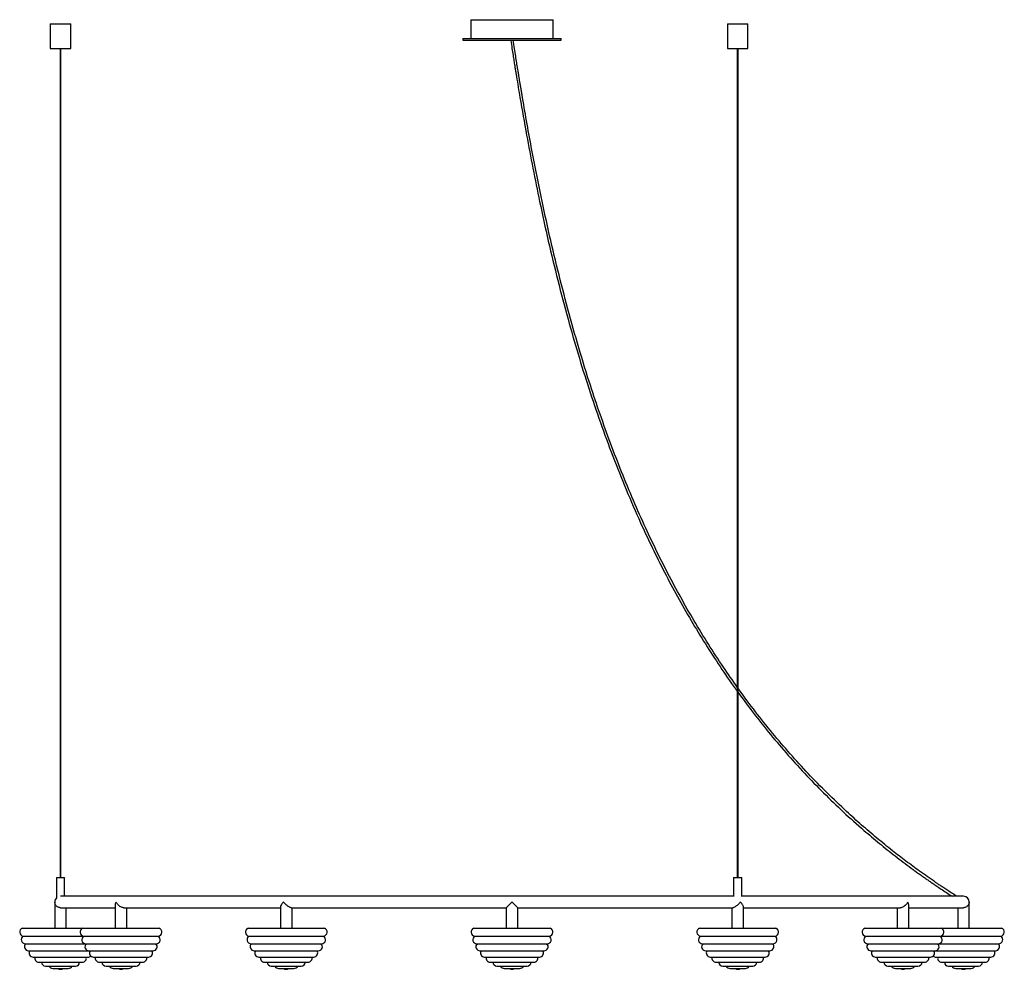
# Paper-space layout '_Izquierda' of a CAD drawing. Header units: millimetres. Extents: x 525 to 1725, y 65 to 1222.
import ezdxf

# ---------------------------------------------------------------- set-up
doc = ezdxf.new("R2010")
doc.units = ezdxf.units.MM

psp = doc.layouts.new('_Izquierda')

# ---------------------------------------------------------------- linework, layer by layer
at = {"color": 7, "linetype": 'Continuous', "lineweight": 25}
for p, q in [((562.5, 1216.7), (562.5, 1186.7)), ((562.5, 1216.7), (587.5, 1216.7)), ((587.5, 1186.7), (587.5, 1216.7)), ((1075, 1221.7), (1075, 1198.7)), ((1075, 1221.7), (1175, 1221.7)), ((1175, 1198.7), (1175, 1221.7)), ((1387.5, 1216.7), (1387.5, 1186.7)), ((1387.5, 1216.7), (1412.5, 1216.7)), ((1412.5, 1186.7), (1412.5, 1216.7)), ((1065, 1198.7), (1065, 1196.7)), ((1065, 1198.7), (1185, 1198.7)), ((1065, 1196.7), (1185, 1196.7)), ((1123.5, 1196.5), (1125, 1196.7)), ((1185, 1196.7), (1185, 1198.7)), ((562.5, 1186.7), (587.5, 1186.7)), ((574.5, 1186.7), (574.5, 176.7)), ((575.5, 176.7), (575.5, 1186.7)), ((1387.5, 1186.7), (1412.5, 1186.7)), ((1399.5, 1186.7), (1399.5, 176.7)), ((1400.5, 176.7), (1400.5, 1186.7)), ((570, 176.7), (570, 151.6)), ((570, 176.7), (580, 176.7)), ((580, 153.7), (580, 176.7)), ((1395, 176.7), (1395, 153.7)), ((1395, 176.7), (1405, 176.7)), ((1405, 153.2), (1405, 176.7)), ((568, 146.7), (568, 114.7)), ((1395.7, 153.7), (575, 153.7)), ((1675, 153.7), (1405, 153.7)), ((1682, 114.7), (1682, 146.7)), ((575, 139.7), (641.7, 139.7)), ((582, 114.7), (582, 139.7)), ((641.7, 143.2), (641.7, 114.7)), ((652.2, 139.7), (843, 139.7)), ((655.7, 114.7), (655.7, 139.7)), ((843, 140.7), (843, 114.7)), ((856, 139.7), (1118, 139.7)), ((857, 114.7), (857, 139.7)), ((1118, 139.7), (1118, 114.7)), ((1131.9, 139.7), (1394, 139.7)), ((1132, 114.7), (1132, 139.7)), ((1393, 139.7), (1393, 114.7)), ((1407, 114.7), (1407, 140.7)), ((1407, 139.7), (1597.8, 139.7)), ((1594.3, 139.7), (1594.3, 114.7)), ((1608.3, 114.7), (1608.3, 143.2)), ((1608.3, 139.7), (1675, 139.7)), ((1668, 139.7), (1668, 114.7)), ((528.6, 114.7), (695.1, 114.7)), ((803.6, 114.7), (896.4, 114.7)), ((1078.6, 114.7), (1171.4, 114.7)), ((1353.6, 114.7), (1446.4, 114.7)), ((1554.9, 114.7), (1721.4, 114.7)), ((529.6, 105), (694.1, 105)), ((804.6, 105), (895.4, 105)), ((1079.6, 105), (1170.4, 105)), ((1354.6, 105), (1445.4, 105)), ((1555.9, 105), (1720.4, 105)), ((532.2, 95.8), (691.5, 95.8)), ((536, 87.2), (687.7, 87.2)), ((807.2, 95.8), (892.8, 95.8)), ((811, 87.2), (889, 87.2)), ((1082.2, 95.8), (1167.8, 95.8)), ((1086, 87.2), (1164, 87.2)), ((1357.2, 95.8), (1442.8, 95.8)), ((1361, 87.2), (1439, 87.2)), ((1558.5, 95.8), (1717.8, 95.8)), ((1562.3, 87.2), (1714, 87.2)), ((541.6, 79.6), (608.4, 79.6)), ((548.5, 73.3), (601.5, 73.3)), ((615.2, 79.6), (682.1, 79.6)), ((622.2, 73.3), (675.1, 73.3)), ((816.6, 79.6), (883.4, 79.6)), ((823.5, 73.3), (876.5, 73.3)), ((1091.6, 79.6), (1158.4, 79.6)), ((1098.5, 73.3), (1151.5, 73.3)), ((1366.6, 79.6), (1433.4, 79.6)), ((1373.5, 73.3), (1426.5, 73.3)), ((1567.9, 79.6), (1634.8, 79.6)), ((1574.9, 73.3), (1627.8, 73.3)), ((1641.6, 79.6), (1708.4, 79.6)), ((1648.5, 73.3), (1701.5, 73.3)), ((556.7, 68.6), (593.3, 68.6)), ((565.6, 65.7), (584.4, 65.7)), ((630.4, 68.6), (667, 68.6)), ((639.3, 65.7), (658, 65.7)), ((831.7, 68.6), (868.3, 68.6)), ((840.6, 65.7), (859.4, 65.7)), ((1106.7, 68.6), (1143.3, 68.6)), ((1115.6, 65.7), (1134.4, 65.7)), ((1381.7, 68.6), (1418.3, 68.6)), ((1390.6, 65.7), (1409.4, 65.7)), ((1583, 68.6), (1619.6, 68.6)), ((1592, 65.7), (1610.7, 65.7)), ((1656.7, 68.6), (1693.3, 68.6)), ((1665.6, 65.7), (1684.4, 65.7))]:
    psp.add_line(p, q, dxfattribs=at)
for centre, radius, start, end in [((575, 146.7), 7, 135.5847, 180.0728), ((1675, 146.7), 7, 0, 90), ((530.2, 110), 5, 109.8211, 262.1789), ((603.9, 110), 5, 109.8211, 262.1789), ((693.4, 110), 5, 277.8211, 70.1789), ((805.2, 110), 5, 109.8211, 262.1789), ((894.8, 110), 5, 277.8211, 70.1789), ((1080.2, 110), 5, 109.8211, 262.1789), ((1169.8, 110), 5, 277.8211, 70.1789), ((1355.2, 110), 5, 109.8211, 262.1789), ((1444.8, 110), 5, 277.8211, 70.1789), ((1556.6, 110), 5, 109.8211, 262.1789), ((1646.1, 110), 5, 277.8211, 70.1789), ((1719.8, 110), 5, 277.8211, 70.1789), ((532.2, 100.8), 5, 121.8211, 270), ((605.9, 100.8), 5, 121.8211, 270), ((691.5, 100.8), 5, 270, 58.1789), ((807.2, 100.8), 5, 121.8211, 270), ((892.8, 100.8), 5, 270, 58.1789), ((1082.2, 100.8), 5, 121.8211, 270), ((1167.8, 100.8), 5, 270, 58.1789), ((1357.2, 100.8), 5, 121.8211, 270), ((1442.8, 100.8), 5, 270, 58.1789), ((1558.5, 100.8), 5, 121.8211, 270), ((1644.1, 100.8), 5, 270, 58.1789), ((1717.8, 100.8), 5, 270, 58.1789), ((536, 92.2), 5, 133.8211, 270), ((541.6, 84.6), 5, 148.5217, 270), ((609.7, 92.2), 5, 133.8211, 270), ((615.2, 84.6), 5, 148.5217, 270), ((682.1, 84.6), 5, 270, 31.4783), ((687.7, 92.2), 5, 270, 46.1789), ((811, 92.2), 5, 133.8211, 270), ((816.6, 84.6), 5, 148.5217, 270), ((883.4, 84.6), 5, 270, 31.4783), ((889, 92.2), 5, 270, 46.1789), ((1086, 92.2), 5, 133.8211, 270), ((1091.6, 84.6), 5, 148.5217, 270), ((1158.4, 84.6), 5, 270, 31.4783), ((1164, 92.2), 5, 270, 46.1789), ((1361, 92.2), 5, 133.8211, 270), ((1366.6, 84.6), 5, 148.5217, 270), ((1433.4, 84.6), 5, 270, 31.4783), ((1439, 92.2), 5, 270, 46.1789), ((1562.3, 92.2), 5, 133.8211, 270), ((1567.9, 84.6), 5, 148.5217, 270), ((1634.8, 84.6), 5, 270, 31.4783), ((1640.3, 92.2), 5, 270, 46.1789), ((1708.4, 84.6), 5, 270, 31.4783), ((1714, 92.2), 5, 270, 46.1789), ((548.5, 78.3), 5, 164.9906, 270), ((556.7, 73.6), 5, 183.3964, 270), ((593.3, 73.6), 5, 270, 356.6036), ((601.5, 78.3), 5, 270, 15.0094), ((608.4, 84.6), 5, 270, 312.867), ((622.2, 78.3), 5, 164.9906, 270), ((630.4, 73.6), 5, 183.3964, 270), ((667, 73.6), 5, 270, 356.6036), ((675.1, 78.3), 5, 270, 15.0094), ((823.5, 78.3), 5, 164.9906, 270), ((831.7, 73.6), 5, 183.3964, 270), ((868.3, 73.6), 5, 270, 356.6036), ((876.5, 78.3), 5, 270, 15.0094), ((1098.5, 78.3), 5, 164.9906, 270), ((1106.7, 73.6), 5, 183.3964, 270), ((1143.3, 73.6), 5, 270, 356.6036), ((1151.5, 78.3), 5, 270, 15.0094), ((1373.5, 78.3), 5, 164.9906, 270), ((1381.7, 73.6), 5, 183.3964, 270), ((1418.3, 73.6), 5, 270, 356.6036), ((1426.5, 78.3), 5, 270, 15.0094), ((1574.9, 78.3), 5, 164.9906, 270), ((1583, 73.6), 5, 183.3964, 270), ((1619.6, 73.6), 5, 270, 356.6036), ((1627.8, 78.3), 5, 270, 15.0094), ((1641.6, 84.6), 5, 227.133, 270), ((1648.5, 78.3), 5, 164.9906, 270), ((1656.7, 73.6), 5, 183.3964, 270), ((1693.3, 73.6), 5, 270, 356.6036), ((1701.5, 78.3), 5, 270, 15.0094), ((565.6, 70.7), 5, 204.745, 270), ((575, 69.7), 5, 233.4491, 306.5509), ((584.4, 70.7), 5, 270, 335.255), ((639.3, 70.7), 5, 204.745, 270), ((648.7, 69.7), 5, 233.4491, 306.5509), ((658, 70.7), 5, 270, 335.255), ((840.6, 70.7), 5, 204.745, 270), ((850, 69.7), 5, 233.4491, 306.5509), ((859.4, 70.7), 5, 270, 335.255), ((1115.6, 70.7), 5, 204.745, 270), ((1125, 69.7), 5, 233.4491, 306.5509), ((1134.4, 70.7), 5, 270, 335.255), ((1390.6, 70.7), 5, 204.745, 270), ((1400, 69.7), 5, 233.4491, 306.5509), ((1409.4, 70.7), 5, 270, 335.255), ((1592, 70.7), 5, 204.745, 270), ((1601.3, 69.7), 5, 233.4491, 306.5509), ((1610.7, 70.7), 5, 270, 335.255), ((1665.6, 70.7), 5, 204.745, 270), ((1675, 69.7), 5, 233.4491, 306.5509), ((1684.4, 70.7), 5, 270, 335.255)]:
    psp.add_arc(centre, radius, start, end, dxfattribs=at)
for points, knots in [([(1123.5, 1196.5), (1124, 1193.2), (1124.9, 1187.2), (1126.2, 1178.9), (1127.3, 1171.9), (1128.2, 1166.1), (1129, 1161.2), (1129.8, 1156.7), (1130.9, 1149.5), (1132.6, 1139.5), (1136.5, 1115.8), (1142.4, 1082.8), (1150.3, 1040.6), (1159.1, 997.5), (1169.1, 952), (1180.6, 904.2), (1192.7, 858.4), (1205.3, 814.5), (1218.4, 772.6), (1232.5, 731), (1247.6, 689.8), (1263.9, 649), (1280, 611.9), (1295.7, 578.4), (1310.7, 548.4), (1326.5, 518.8), (1343, 489.7), (1360.3, 461.2), (1378.4, 433.4), (1391.4, 414.2), (1398.7, 404.4), (1399.5, 403.4)], [0, 0, 0, 0, 0.0115327, 0.0215006, 0.029898, 0.0367206, 0.0421656, 0.0474768, 0.0528689, 0.0680546, 0.083335, 0.1379071, 0.186632, 0.2353566, 0.2933614, 0.3513657, 0.4093694, 0.4611582, 0.5129463, 0.5647339, 0.6165208, 0.668307, 0.7200924, 0.7596378, 0.7991827, 0.8387271, 0.8782711, 0.9178145, 0.9566513, 0.9954876, 1, 1, 1, 1]), ([(1399.5, 408.5), (1393.8, 416.6), (1381.7, 433.8), (1364.1, 460.8), (1346.8, 489.2), (1330.4, 517.9), (1314.9, 546.9), (1300.1, 576.3), (1285.4, 607.4), (1270.9, 640.3), (1256.7, 674.9), (1243.3, 709.9), (1230.7, 745.3), (1217.7, 784.5), (1204.5, 827.7), (1191.3, 875), (1179.2, 922.6), (1168, 970.4), (1157.8, 1018.4), (1147.4, 1071.7), (1140.5, 1110.6), (1136.4, 1135), (1135.6, 1139.6), (1134.9, 1144.1), (1134.1, 1148.4), (1133.5, 1152.6), (1132.7, 1157.2), (1131.8, 1162.7), (1130.7, 1169.4), (1129.5, 1177.5), (1128, 1186.8), (1127, 1193.4), (1126.5, 1196.9)], [0, 0, 0, 0, 0.035257, 0.07499, 0.114723, 0.153748, 0.192773, 0.231798, 0.270824, 0.315328, 0.359833, 0.404338, 0.448843, 0.493349, 0.55163, 0.609913, 0.668196, 0.726479, 0.784763, 0.843047, 0.919983, 0.925625, 0.931207, 0.936574, 0.941719, 0.946641, 0.951895, 0.958402, 0.96647, 0.976096, 0.987275, 1, 1, 1, 1]), ([(1666.7, 153.7), (1665, 154.8), (1661.4, 157.1), (1656.1, 160.5), (1651.2, 163.8), (1647.1, 166.5), (1643.5, 168.9), (1638.2, 172.6), (1630.9, 177.6), (1619.1, 186), (1604.9, 196.5), (1587.5, 209.8), (1569.5, 224.5), (1550.8, 240.4), (1530.5, 258.7), (1508.8, 279.5), (1485.8, 303), (1463.7, 327.3), (1442.2, 352.4), (1421.6, 378.5), (1407.6, 396.8), (1400.9, 406.5), (1400.5, 407.1)], [0, 0, 0, 0, 0.016354, 0.034958, 0.050862, 0.064086, 0.075057, 0.085878, 0.116363, 0.147558, 0.203295, 0.259032, 0.325386, 0.39174, 0.458094, 0.546961, 0.635828, 0.724696, 0.813566, 0.904052, 0.994539, 1, 1, 1, 1]), ([(1400.5, 402), (1405.9, 394.6), (1417.7, 378.4), (1437.2, 353.9), (1458.7, 328.4), (1481.2, 303.5), (1504.5, 279.5), (1528.7, 256.2), (1551.4, 235.8), (1572.5, 218.1), (1591.7, 202.7), (1606.2, 191.8), (1615.7, 184.8), (1620.1, 181.6), (1624.3, 178.6), (1628.4, 175.7), (1632.4, 172.9), (1636.3, 170.2), (1640.6, 167.3), (1645.4, 164), (1651.2, 160.2), (1656.6, 156.6), (1660, 154.4), (1661.2, 153.7)], [0, 0, 0, 0, 0.0757043, 0.1666163, 0.2591797, 0.3517422, 0.4443038, 0.5368642, 0.6294235, 0.6973019, 0.7651797, 0.8330571, 0.8479903, 0.8629115, 0.8774006, 0.8912502, 0.9044572, 0.9176238, 0.930788, 0.9469918, 0.9662555, 0.9886043, 1, 1, 1, 1]), ([(575.2, 139.8), (574.9, 139.7), (574.1, 139.7), (572.8, 140), (571.1, 140.8), (569.7, 142), (568.8, 143.4), (568.2, 144.9), (568, 146), (568, 146.7), (568, 146.7)], [0, 0, 0, 0, 0.051489, 0.176076, 0.306817, 0.508986, 0.646851, 0.788616, 0.998753, 1, 1, 1, 1]), ([(642.6, 146.7), (642.6, 146.7), (642.4, 146.2), (642, 145.1), (641.6, 143.9), (641.7, 143.3), (641.7, 143.2)], [0, 0, 0, 0, 0.003351, 0.448598, 0.906872, 1, 1, 1, 1]), ([(652.3, 139.8), (652.1, 139.7), (651.5, 139.7), (650.1, 140), (648.2, 140.8), (646.5, 142), (645, 143.4), (643.7, 144.9), (643, 146), (642.6, 146.7), (642.6, 146.7)], [0, 0, 0, 0, 0.05375, 0.178039, 0.308468, 0.510156, 0.647693, 0.78912, 0.998756, 1, 1, 1, 1]), ([(846.5, 146.7), (846.5, 146.7), (846, 146.2), (845.2, 145.1), (844, 143.3), (843.1, 141.7), (843.1, 141), (843.1, 140.7)], [0, 0, 0, 0, 0.001774, 0.23752, 0.480163, 0.817251, 1, 1, 1, 1]), ([(856, 139.7), (856, 139.7), (855.6, 139.7), (854.7, 140), (853.1, 140.8), (851.4, 142), (849.8, 143.4), (848.1, 144.9), (847.1, 146), (846.5, 146.7), (846.5, 146.7)], [0, 0, 0, 0, 0.042471, 0.168242, 0.300226, 0.504317, 0.643493, 0.786606, 0.998741, 1, 1, 1, 1]), ([(1125, 146.7), (1125, 146.7), (1124.5, 146.2), (1123.4, 145.1), (1121.6, 143.3), (1119.9, 141.6), (1118.7, 140.4), (1118.1, 139.8), (1118.1, 139.8), (1118.1, 139.7)], [0, 0, 0, 0, 0.001265, 0.169306, 0.342263, 0.582542, 0.760209, 0.901602, 1, 1, 1, 1]), ([(1131.9, 139.7), (1132, 139.7), (1132, 139.7), (1131.7, 140), (1130.9, 140.8), (1129.7, 142), (1128.3, 143.4), (1126.8, 144.9), (1125.7, 146), (1125, 146.7), (1125, 146.7)], [0, 0, 0, 0, 0.038999, 0.165226, 0.297689, 0.50252, 0.642201, 0.785832, 0.998736, 1, 1, 1, 1]), ([(1403.5, 146.7), (1403.5, 146.7), (1403, 146.2), (1402, 145.1), (1400.2, 143.3), (1398.1, 141.6), (1396.1, 140.4), (1394.7, 139.8), (1394.1, 139.7), (1393.9, 139.7)], [0, 0, 0, 0, 0.001248, 0.167059, 0.337721, 0.57481, 0.750119, 0.889636, 1, 1, 1, 1]), ([(1407, 140.7), (1407, 140.7), (1407.1, 141), (1406.7, 142), (1406, 143.4), (1405, 144.9), (1404.1, 146), (1403.5, 146.7), (1403.5, 146.7)], [0, 0, 0, 0, 0.016099, 0.303057, 0.498742, 0.699962, 0.998229, 1, 1, 1, 1]), ([(1607.4, 146.7), (1607.4, 146.7), (1607.1, 146.2), (1606.5, 145.1), (1605, 143.3), (1603.1, 141.6), (1600.9, 140.4), (1599.1, 139.7), (1598.1, 139.7), (1597.7, 139.7)], [0, 0, 0, 0, 0.001245, 0.166727, 0.33705, 0.57367, 0.74863, 0.887871, 1, 1, 1, 1]), ([(1608.3, 143.2), (1608.3, 143.3), (1608.3, 143.7), (1608.1, 144.9), (1607.7, 146), (1607.4, 146.7), (1607.4, 146.7)], [0, 0, 0, 0, 0.0543634, 0.4339707, 0.9966599, 1, 1, 1, 1]), ([(1682, 146.7), (1682, 146.7), (1682, 146.2), (1681.9, 145.1), (1681.2, 143.3), (1680, 141.6), (1678.2, 140.4), (1676.5, 139.8), (1675.4, 139.7), (1675, 139.7)], [0, 0, 0, 0, 0.00126, 0.168709, 0.341057, 0.58049, 0.757531, 0.898426, 1, 1, 1, 1])]:
    psp.add_open_spline(points, degree=3, knots=knots, dxfattribs=at)

doc.saveas('drawing.dxf')
